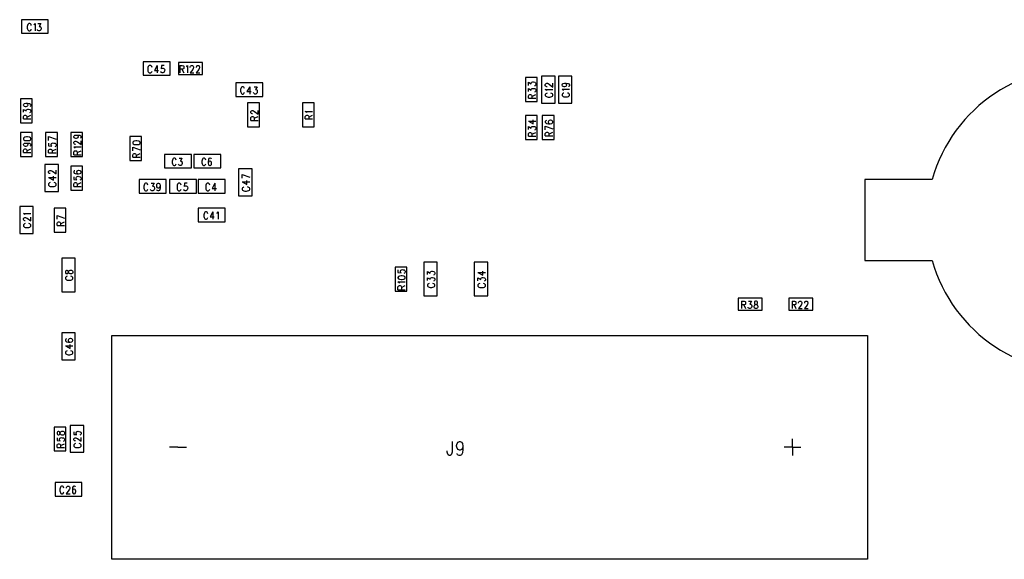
# Model space of a CAD drawing. Extents: x 11.9 to 28.1, y 10.8 to 21.2.
# Tile 3 of 10: x 16.5 to 22.3, y 14.7 to 17.9. Entities that reach past the tile are written whole.
import ezdxf

# ---------------------------------------------------------------- set-up
doc = ezdxf.new("R2010")
doc.units = 0
doc.header["$MEASUREMENT"] = 0
doc.layers.add('LAYNR1', color=2, linetype='Continuous')

msp = doc.modelspace()

# ---------------------------------------------------------------- linework, layer by layer
at = {"layer": 'LAYNR1'}
for points in [[(16.6504, 17.9259), (16.4904, 17.9259)], [(16.4904, 17.9259), (16.4904, 17.8459)], [(16.5484, 17.8919), (16.5484, 17.8979), (16.5444, 17.9019), (16.5404, 17.9039), (16.5344, 17.9039), (16.5324, 17.9019), (16.5284, 17.8979), (16.5264, 17.8919), (16.5244, 17.8859), (16.5244, 17.8759), (16.5264, 17.8699), (16.5284, 17.8659), (16.5324, 17.8619), (16.5344, 17.8599), (16.5404, 17.8599), (16.5444, 17.8619), (16.5484, 17.8659), (16.5484, 17.8699)], [(16.5644, 17.8959), (16.5664, 17.8979), (16.5724, 17.9039), (16.5724, 17.8599)], [(16.5884, 17.9039), (16.6064, 17.9039), (16.5964, 17.8859), (16.6024, 17.8859), (16.6044, 17.8839), (16.6064, 17.8819), (16.6084, 17.8759), (16.6084, 17.8719), (16.6064, 17.8659), (16.6024, 17.8619), (16.5984, 17.8599), (16.5944, 17.8599), (16.5884, 17.8619), (16.5864, 17.8639), (16.5864, 17.8679)], [(16.6504, 17.8459), (16.6504, 17.9259)], [(16.4904, 17.8459), (16.6504, 17.8459)], [(17.3744, 17.6759), (17.2144, 17.6759)], [(17.2144, 17.6759), (17.2144, 17.5959)], [(17.3744, 17.5959), (17.3744, 17.6759)], [(17.2504, 17.6539), (17.2484, 17.6519), (17.2444, 17.6479), (17.2424, 17.6419), (17.2424, 17.6359), (17.2424, 17.6259), (17.2424, 17.6199), (17.2444, 17.6159), (17.2484, 17.6119), (17.2504, 17.6099)], [(17.2664, 17.6419), (17.2644, 17.6479), (17.2604, 17.6519), (17.2584, 17.6539), (17.2504, 17.6539)], [(17.2504, 17.6099), (17.2584, 17.6099), (17.2604, 17.6119), (17.2644, 17.6159), (17.2664, 17.6199)], [(17.2964, 17.6539), (17.2804, 17.6239), (17.3044, 17.6239)], [(17.2964, 17.6539), (17.2964, 17.6099)], [(17.3204, 17.6119), (17.3204, 17.6139), (17.3184, 17.6179)], [(17.3384, 17.6539), (17.3224, 17.6539), (17.3204, 17.6339)], [(17.3204, 17.6339), (17.3224, 17.6359), (17.3284, 17.6379), (17.3324, 17.6379), (17.3364, 17.6359), (17.3404, 17.6319), (17.3424, 17.6259), (17.3404, 17.6219), (17.3384, 17.6159)], [(17.3384, 17.6159), (17.3364, 17.6119), (17.3304, 17.6099), (17.3264, 17.6099), (17.3204, 17.6119)], [(17.4324, 17.6539), (17.4324, 17.6099)], [(17.4324, 17.6539), (17.4464, 17.6539), (17.4524, 17.6519), (17.4544, 17.6499), (17.4544, 17.6459), (17.4544, 17.6399), (17.4544, 17.6359), (17.4524, 17.6339), (17.4464, 17.6319), (17.4324, 17.6319)], [(17.4444, 17.6319), (17.4544, 17.6099)], [(17.4704, 17.6459), (17.4724, 17.6479), (17.4764, 17.6539), (17.4764, 17.6099)], [(17.4924, 17.6419), (17.4924, 17.6459), (17.4944, 17.6499), (17.4964, 17.6519), (17.5004, 17.6539), (17.5064, 17.6539), (17.5084, 17.6519), (17.5104, 17.6499), (17.5124, 17.6459), (17.5124, 17.6399), (17.5104, 17.6359), (17.5084, 17.6299), (17.4924, 17.6099), (17.5144, 17.6099)], [(17.5304, 17.6419), (17.5304, 17.6459), (17.5324, 17.6499), (17.5324, 17.6519), (17.5364, 17.6539), (17.5424, 17.6539), (17.5464, 17.6519), (17.5464, 17.6499), (17.5484, 17.6459), (17.5484, 17.6399), (17.5464, 17.6359), (17.5444, 17.6299), (17.5284, 17.6099), (17.5504, 17.6099)], [(17.2144, 17.5959), (17.3744, 17.5959)], [(17.9244, 17.5499), (17.7644, 17.5499)], [(17.7644, 17.5499), (17.7644, 17.4699)], [(17.9244, 17.4699), (17.9244, 17.5499)], [(19.5024, 17.5359), (19.5024, 17.5539), (19.5184, 17.5439), (19.5184, 17.5479), (19.5204, 17.5519), (19.5224, 17.5539), (19.5284, 17.5559), (19.5324, 17.5559), (19.5404, 17.5539), (19.5444, 17.5499), (19.5464, 17.5459)], [(19.5464, 17.5459), (19.5464, 17.5399), (19.5444, 17.5359), (19.5424, 17.5339), (19.5384, 17.5339)], [(19.5804, 17.5899), (19.5804, 17.4299)], [(19.6604, 17.5899), (19.5804, 17.5899)], [(19.6104, 17.5279), (19.6064, 17.5299), (19.6044, 17.5319), (19.6024, 17.5339), (19.6024, 17.5399), (19.6044, 17.5439), (19.6064, 17.5459)], [(19.6064, 17.5459), (19.6104, 17.5479), (19.6144, 17.5479), (19.6184, 17.5459)], [(19.6184, 17.5459), (19.6244, 17.5419), (19.6464, 17.5259), (19.6464, 17.5479)], [(19.6604, 17.4299), (19.6604, 17.5899)], [(19.6804, 17.5899), (19.6804, 17.4299)], [(19.7604, 17.5899), (19.6804, 17.5899)], [(19.7164, 17.5479), (19.7224, 17.5459), (19.7264, 17.5439), (19.7284, 17.5379), (19.7284, 17.5379), (19.7264, 17.5319), (19.7224, 17.5299), (19.7164, 17.5279), (19.7144, 17.5279), (19.7084, 17.5299), (19.7044, 17.5319), (19.7024, 17.5379), (19.7024, 17.5379), (19.7044, 17.5439), (19.7084, 17.5459), (19.7164, 17.5479), (19.7264, 17.5479), (19.7384, 17.5459), (19.7444, 17.5439), (19.7464, 17.5379), (19.7464, 17.5359), (19.7444, 17.5299), (19.7404, 17.5299)], [(19.7604, 17.4299), (19.7604, 17.5899)], [(17.8164, 17.5179), (17.8144, 17.5219), (17.8124, 17.5259), (17.8084, 17.5279), (17.8024, 17.5279), (17.7984, 17.5259), (17.7964, 17.5219), (17.7944, 17.5179), (17.7924, 17.5119), (17.7924, 17.5019), (17.7944, 17.4959), (17.7964, 17.4919), (17.7984, 17.4879), (17.8024, 17.4839), (17.8084, 17.4839), (17.8124, 17.4879), (17.8144, 17.4919), (17.8164, 17.4959)], [(17.8464, 17.5279), (17.8304, 17.4999), (17.8544, 17.4999)], [(17.8464, 17.5279), (17.8464, 17.4839)], [(17.8724, 17.5279), (17.8904, 17.5279), (17.8804, 17.5119), (17.8844, 17.5119), (17.8884, 17.5099), (17.8904, 17.5079), (17.8904, 17.5019), (17.8904, 17.4979), (17.8904, 17.4919), (17.8864, 17.4879), (17.8824, 17.4839), (17.8764, 17.4839), (17.8724, 17.4879), (17.8704, 17.4899), (17.8684, 17.4939)], [(19.5024, 17.4999), (19.5024, 17.5179), (19.5184, 17.5079), (19.5184, 17.5119), (19.5204, 17.5159), (19.5224, 17.5179), (19.5284, 17.5179), (19.5324, 17.5179), (19.5404, 17.5179), (19.5444, 17.5139), (19.5464, 17.5099), (19.5464, 17.5039), (19.5444, 17.4999), (19.5424, 17.4979), (19.5384, 17.4959)], [(19.6104, 17.5039), (19.6084, 17.5079), (19.6024, 17.5119), (19.6464, 17.5119)], [(19.6124, 17.4899), (19.6084, 17.4879), (19.6044, 17.4859), (19.6024, 17.4819), (19.6024, 17.4759)], [(19.6124, 17.5279), (19.6104, 17.5279)], [(19.6464, 17.4759), (19.6464, 17.4819), (19.6444, 17.4859), (19.6404, 17.4879), (19.6344, 17.4899)], [(19.7104, 17.5059), (19.7084, 17.5079), (19.7024, 17.5139), (19.7464, 17.5139)], [(19.7124, 17.4899), (19.7084, 17.4899), (19.7044, 17.4859), (19.7024, 17.4819), (19.7024, 17.4759), (19.7044, 17.4739), (19.7084, 17.4699), (19.7124, 17.4679), (19.7184, 17.4679), (19.7284, 17.4679), (19.7344, 17.4679), (19.7404, 17.4699), (19.7444, 17.4739), (19.7464, 17.4759), (19.7464, 17.4819), (19.7444, 17.4859), (19.7404, 17.4899), (19.7344, 17.4899)], [(16.5164, 17.4299), (16.5224, 17.4279), (16.5264, 17.4239), (16.5284, 17.4199), (16.5284, 17.4179), (16.5264, 17.4139), (16.5224, 17.4099), (16.5164, 17.4079), (16.5144, 17.4079), (16.5084, 17.4099), (16.5044, 17.4139), (16.5024, 17.4179), (16.5024, 17.4199), (16.5044, 17.4239), (16.5084, 17.4279), (16.5164, 17.4299), (16.5264, 17.4299), (16.5384, 17.4279), (16.5444, 17.4239), (16.5464, 17.4199), (16.5464, 17.4159), (16.5444, 17.4119), (16.5404, 17.4099)], [(17.7644, 17.4699), (17.9244, 17.4699)], [(19.5024, 17.4599), (19.5024, 17.4739), (19.5044, 17.4779), (19.5064, 17.4799), (19.5104, 17.4819), (19.5144, 17.4819), (19.5184, 17.4799), (19.5204, 17.4779), (19.5224, 17.4739), (19.5224, 17.4599)], [(19.5024, 17.4599), (19.5464, 17.4599)], [(19.5224, 17.4699), (19.5464, 17.4819)], [(19.5804, 17.4299), (19.6604, 17.4299)], [(19.6024, 17.4759), (19.6044, 17.4719), (19.6084, 17.4699), (19.6124, 17.4679), (19.6184, 17.4659), (19.6284, 17.4659), (19.6344, 17.4679), (19.6404, 17.4699), (19.6444, 17.4719), (19.6464, 17.4759)], [(19.6804, 17.4299), (19.7604, 17.4299)], [(16.5024, 17.3759), (16.5024, 17.3919), (16.5184, 17.3839), (16.5184, 17.3879), (16.5204, 17.3919), (16.5224, 17.3919), (16.5284, 17.3939), (16.5324, 17.3939), (16.5404, 17.3919), (16.5444, 17.3899), (16.5464, 17.3839), (16.5464, 17.3799), (16.5444, 17.3759), (16.5424, 17.3739), (16.5384, 17.3719)], [(17.8624, 17.3659), (17.8604, 17.3659), (17.8564, 17.3679), (17.8544, 17.3699), (17.8524, 17.3719), (17.8524, 17.3799), (17.8544, 17.3819), (17.8564, 17.3839), (17.8604, 17.3859), (17.8644, 17.3859), (17.8684, 17.3839), (17.8744, 17.3799), (17.8964, 17.3639), (17.8964, 17.3859)], [(18.1864, 17.3719), (18.1844, 17.3759), (18.1764, 17.3799), (18.2204, 17.3799)], [(16.5024, 17.3359), (16.5024, 17.3499), (16.5044, 17.3539), (16.5064, 17.3559), (16.5104, 17.3579), (16.5144, 17.3579), (16.5184, 17.3559), (16.5204, 17.3539), (16.5224, 17.3499), (16.5224, 17.3359)], [(16.5024, 17.3359), (16.5464, 17.3359)], [(16.5224, 17.3459), (16.5464, 17.3579)], [(17.8524, 17.3279), (17.8524, 17.3419), (17.8544, 17.3479), (17.8564, 17.3479), (17.8604, 17.3499), (17.8644, 17.3499), (17.8684, 17.3479), (17.8704, 17.3479), (17.8724, 17.3419), (17.8724, 17.3279)], [(17.8524, 17.3279), (17.8964, 17.3279)], [(17.8724, 17.3399), (17.8964, 17.3499)], [(18.1764, 17.3359), (18.1764, 17.3499), (18.1804, 17.3539), (18.1824, 17.3559), (18.1864, 17.3579), (18.1904, 17.3579), (18.1944, 17.3559), (18.1964, 17.3539), (18.1984, 17.3499), (18.1984, 17.3359)], [(18.1764, 17.3359), (18.2204, 17.3359)], [(18.1984, 17.3459), (18.2204, 17.3579)], [(19.5024, 17.3239), (19.5304, 17.3079), (19.5304, 17.3319)], [(19.5024, 17.3239), (19.5464, 17.3239)], [(19.6084, 17.3279), (19.6044, 17.3259), (19.6024, 17.3219), (19.6024, 17.3179), (19.6044, 17.3139), (19.6104, 17.3099), (19.6204, 17.3079), (19.6304, 17.3079), (19.6404, 17.3099), (19.6444, 17.3139), (19.6464, 17.3179), (19.6464, 17.3199), (19.6444, 17.3239), (19.6404, 17.3279), (19.6324, 17.3299), (19.6304, 17.3299), (19.6244, 17.3279), (19.6204, 17.3239), (19.6184, 17.3199), (19.6184, 17.3179), (19.6204, 17.3139), (19.6244, 17.3099), (19.6304, 17.3079)], [(19.5024, 17.2739), (19.5024, 17.2919), (19.5184, 17.2819), (19.5184, 17.2859), (19.5204, 17.2899), (19.5224, 17.2919), (19.5284, 17.2919), (19.5324, 17.2919), (19.5404, 17.2919), (19.5444, 17.2879), (19.5464, 17.2839), (19.5464, 17.2779), (19.5444, 17.2739), (19.5424, 17.2719), (19.5384, 17.2699)], [(19.5024, 17.2339), (19.5024, 17.2479), (19.5044, 17.2539), (19.5064, 17.2539), (19.5104, 17.2559), (19.5144, 17.2559), (19.5184, 17.2539), (19.5204, 17.2539), (19.5224, 17.2479), (19.5224, 17.2339)], [(19.5224, 17.2459), (19.5464, 17.2559)], [(19.6024, 17.2939), (19.6464, 17.2779)], [(19.6024, 17.2719), (19.6024, 17.2939)], [(19.6024, 17.2359), (19.6024, 17.2499), (19.6044, 17.2539), (19.6064, 17.2559), (19.6104, 17.2579), (19.6144, 17.2579), (19.6184, 17.2559), (19.6204, 17.2539), (19.6224, 17.2499), (19.6224, 17.2359)], [(19.6224, 17.2459), (19.6464, 17.2579)], [(16.6524, 17.2319), (16.6964, 17.2159)], [(16.6524, 17.2079), (16.6524, 17.2319)], [(16.6524, 17.1919), (16.6524, 17.1759), (16.6704, 17.1739), (16.6684, 17.1759), (16.6664, 17.1799), (16.6664, 17.1839), (16.6684, 17.1899), (16.6724, 17.1919), (16.6784, 17.1939), (16.6824, 17.1919), (16.6904, 17.1919), (16.6944, 17.1879), (16.6964, 17.1839), (16.6964, 17.1779), (16.6944, 17.1739), (16.6924, 17.1719), (16.6884, 17.1699)], [(16.8164, 17.2399), (16.8224, 17.2399), (16.8264, 17.2359), (16.8284, 17.2319), (16.8284, 17.2299), (16.8264, 17.2239), (16.8224, 17.2219), (16.8164, 17.2199), (16.8144, 17.2199), (16.8084, 17.2219), (16.8044, 17.2239), (16.8024, 17.2299), (16.8024, 17.2319), (16.8044, 17.2359), (16.8084, 17.2399), (16.8164, 17.2399), (16.8264, 17.2399), (16.8384, 17.2399), (16.8444, 17.2359), (16.8464, 17.2319), (16.8464, 17.2279), (16.8444, 17.2239), (16.8404, 17.2219)], [(16.8124, 17.1839), (16.8104, 17.1839), (16.8064, 17.1859), (16.8044, 17.1879), (16.8024, 17.1919), (16.8024, 17.1979), (16.8044, 17.1999), (16.8064, 17.2019), (16.8104, 17.2039), (16.8144, 17.2039), (16.8184, 17.2019), (16.8244, 17.1999), (16.8464, 17.1839), (16.8464, 17.2059)], [(17.1964, 17.1959), (17.1944, 17.1999), (17.1884, 17.2039), (17.1764, 17.2059), (17.1704, 17.2059), (17.1604, 17.2039), (17.1544, 17.1999), (17.1524, 17.1959)], [(17.1524, 17.1919), (17.1544, 17.1879), (17.1604, 17.1839), (17.1704, 17.1839), (17.1764, 17.1839), (17.1884, 17.1839), (17.1944, 17.1879), (17.1964, 17.1919), (17.1964, 17.1959)], [(17.1524, 17.1959), (17.1524, 17.1919)], [(19.5024, 17.2339), (19.5464, 17.2339)], [(19.6024, 17.2359), (19.6464, 17.2359)], [(16.5164, 17.1919), (16.5224, 17.1919), (16.5264, 17.1879), (16.5284, 17.1839), (16.5284, 17.1819), (16.5264, 17.1779), (16.5224, 17.1739), (16.5164, 17.1719), (16.5144, 17.1719), (16.5084, 17.1739), (16.5044, 17.1779), (16.5024, 17.1819), (16.5024, 17.1839), (16.5044, 17.1879), (16.5084, 17.1919), (16.5164, 17.1919), (16.5264, 17.1919), (16.5384, 17.1919), (16.5444, 17.1879), (16.5464, 17.1839), (16.5464, 17.1799), (16.5444, 17.1759), (16.5404, 17.1739)], [(16.5024, 17.1359), (16.5024, 17.1499), (16.5044, 17.1539), (16.5064, 17.1559), (16.5104, 17.1579), (16.5144, 17.1579), (16.5184, 17.1559), (16.5204, 17.1539), (16.5224, 17.1499), (16.5224, 17.1359)], [(16.5024, 17.1359), (16.5464, 17.1359)], [(16.5224, 17.1459), (16.5464, 17.1579)], [(16.6524, 17.1339), (16.6524, 17.1479), (16.6544, 17.1539), (16.6564, 17.1539), (16.6604, 17.1559), (16.6644, 17.1559), (16.6684, 17.1539), (16.6704, 17.1539), (16.6724, 17.1479), (16.6724, 17.1339)], [(16.6724, 17.1459), (16.6964, 17.1559)], [(16.8104, 17.1619), (16.8084, 17.1639), (16.8024, 17.1699), (16.8464, 17.1699)], [(16.8024, 17.1239), (16.8024, 17.1379), (16.8044, 17.1439), (16.8064, 17.1459), (16.8104, 17.1459), (16.8144, 17.1459), (16.8184, 17.1459), (16.8204, 17.1439), (16.8224, 17.1379), (16.8224, 17.1239)], [(16.8224, 17.1359), (16.8464, 17.1459)], [(17.1524, 17.1679), (17.1964, 17.1519)], [(17.1524, 17.1459), (17.1524, 17.1679)], [(16.6524, 17.1339), (16.6964, 17.1339)], [(16.8024, 17.1239), (16.8464, 17.1239)], [(17.1524, 17.1099), (17.1524, 17.1239), (17.1544, 17.1279), (17.1564, 17.1299), (17.1604, 17.1319), (17.1644, 17.1319), (17.1684, 17.1299), (17.1704, 17.1279), (17.1724, 17.1239), (17.1724, 17.1099)], [(17.1524, 17.1099), (17.1964, 17.1099)], [(17.1724, 17.1199), (17.1964, 17.1319)], [(17.5004, 17.1259), (17.3404, 17.1259)], [(17.3404, 17.1259), (17.3404, 17.0459)], [(17.4104, 17.0919), (17.4084, 17.0979), (17.4064, 17.1019), (17.4024, 17.1039), (17.3964, 17.1039), (17.3924, 17.1019), (17.3904, 17.0979), (17.3884, 17.0919), (17.3864, 17.0859), (17.3864, 17.0759), (17.3884, 17.0699), (17.3904, 17.0659), (17.3924, 17.0619), (17.3964, 17.0599), (17.4024, 17.0599), (17.4064, 17.0619), (17.4084, 17.0659), (17.4104, 17.0699)], [(17.4284, 17.1039), (17.4444, 17.1039), (17.4364, 17.0859), (17.4404, 17.0859), (17.4444, 17.0839), (17.4444, 17.0819), (17.4464, 17.0759), (17.4464, 17.0719), (17.4444, 17.0659), (17.4424, 17.0619), (17.4384, 17.0599), (17.4324, 17.0599), (17.4284, 17.0619), (17.4264, 17.0639), (17.4244, 17.0679)], [(17.5004, 17.0459), (17.5004, 17.1259)], [(17.6744, 17.1259), (17.5144, 17.1259)], [(17.5144, 17.1259), (17.5144, 17.0459)], [(17.5684, 17.1019), (17.5664, 17.0979), (17.5644, 17.0919), (17.5624, 17.0859), (17.5624, 17.0759), (17.5644, 17.0699), (17.5664, 17.0659), (17.5684, 17.0619)], [(17.5864, 17.0919), (17.5844, 17.0979), (17.5804, 17.1019), (17.5784, 17.1039), (17.5724, 17.1039), (17.5684, 17.1019)], [(17.6204, 17.0979), (17.6184, 17.1019), (17.6124, 17.1039), (17.6104, 17.1039), (17.6044, 17.1019), (17.6024, 17.0959), (17.6004, 17.0839), (17.6004, 17.0739), (17.6024, 17.0659), (17.6044, 17.0619), (17.6104, 17.0599), (17.6124, 17.0599), (17.6164, 17.0619), (17.6204, 17.0659), (17.6204, 17.0719)], [(17.6204, 17.0739), (17.6204, 17.0799), (17.6164, 17.0839), (17.6124, 17.0859), (17.6104, 17.0859), (17.6044, 17.0839), (17.6024, 17.0799), (17.6004, 17.0739)], [(17.6744, 17.0459), (17.6744, 17.1259)], [(16.7104, 17.0659), (16.6304, 17.0659)], [(16.6304, 17.0659), (16.6304, 16.9059)], [(16.6624, 17.0119), (16.6604, 17.0119), (16.6564, 17.0119), (16.6544, 17.0139), (16.6524, 17.0179), (16.6524, 17.0239), (16.6544, 17.0279), (16.6564, 17.0279), (16.6604, 17.0299), (16.6644, 17.0299), (16.6684, 17.0279), (16.6744, 17.0259), (16.6964, 17.0099), (16.6964, 17.0319)], [(16.7104, 16.9059), (16.7104, 17.0659)], [(16.8084, 17.0279), (16.8044, 17.0279), (16.8024, 17.0219), (16.8024, 17.0199), (16.8044, 17.0139), (16.8104, 17.0119), (16.8204, 17.0099), (16.8304, 17.0099), (16.8404, 17.0119), (16.8444, 17.0139), (16.8464, 17.0199), (16.8464, 17.0199)], [(16.8464, 17.0199), (16.8444, 17.0259), (16.8404, 17.0279), (16.8324, 17.0299), (16.8304, 17.0299), (16.8244, 17.0279), (16.8204, 17.0259), (16.8184, 17.0199)], [(16.8184, 17.0199), (16.8184, 17.0199), (16.8204, 17.0139), (16.8244, 17.0119), (16.8304, 17.0099)], [(17.3404, 17.0459), (17.5004, 17.0459)], [(17.5144, 17.0459), (17.6744, 17.0459)], [(17.5684, 17.0619), (17.5724, 17.0599), (17.5784, 17.0599), (17.5804, 17.0619), (17.5844, 17.0659), (17.5864, 17.0699)], [(17.6204, 17.0719), (17.6204, 17.0739)], [(17.8604, 17.0399), (17.7804, 17.0399)], [(17.7804, 17.0399), (17.7804, 16.8799)], [(17.8604, 16.8799), (17.8604, 17.0399)], [(16.6524, 16.9879), (16.6804, 16.9719), (16.6804, 16.9959)], [(16.6524, 16.9879), (16.6964, 16.9879)], [(16.8024, 16.9919), (16.8024, 16.9759), (16.8204, 16.9739), (16.8184, 16.9759), (16.8164, 16.9799), (16.8164, 16.9859)], [(16.8164, 16.9859), (16.8184, 16.9899), (16.8224, 16.9939), (16.8284, 16.9959), (16.8324, 16.9939), (16.8404, 16.9919), (16.8444, 16.9879), (16.8464, 16.9839), (16.8464, 16.9799), (16.8444, 16.9739), (16.8424, 16.9739), (16.8384, 16.9719)], [(17.3504, 16.9759), (17.1904, 16.9759)], [(17.1904, 16.9759), (17.1904, 16.8959)], [(17.3504, 16.8959), (17.3504, 16.9759)], [(17.5304, 16.9759), (17.3704, 16.9759)], [(17.3704, 16.9759), (17.3704, 16.8959)], [(17.5304, 16.8959), (17.5304, 16.9759)], [(17.7004, 16.9759), (17.5404, 16.9759)], [(17.5404, 16.9759), (17.5404, 16.8959)], [(17.7004, 16.8959), (17.7004, 16.9759)], [(17.8024, 17.0059), (17.8464, 16.9899)], [(17.8024, 16.9839), (17.8024, 17.0059)], [(17.8024, 16.9619), (17.8304, 16.9459), (17.8304, 16.9699)], [(17.8024, 16.9619), (17.8464, 16.9619)], [(21.5004, 16.9759), (21.5004, 16.4959)], [(21.9004, 16.9759), (21.5004, 16.9759)], [(16.6304, 16.9059), (16.7104, 16.9059)], [(16.6624, 16.9579), (16.6584, 16.9559), (16.6544, 16.9519), (16.6524, 16.9499), (16.6524, 16.9419), (16.6544, 16.9399), (16.6584, 16.9359), (16.6624, 16.9339), (16.6684, 16.9339)], [(16.6684, 16.9339), (16.6784, 16.9339)], [(16.6784, 16.9339), (16.6844, 16.9339), (16.6904, 16.9359), (16.6944, 16.9399), (16.6964, 16.9419), (16.6964, 16.9499), (16.6944, 16.9519), (16.6904, 16.9559), (16.6844, 16.9579)], [(16.8024, 16.9339), (16.8024, 16.9499), (16.8044, 16.9539), (16.8064, 16.9559), (16.8104, 16.9579), (16.8144, 16.9579), (16.8184, 16.9559), (16.8204, 16.9539), (16.8224, 16.9499), (16.8224, 16.9339)], [(16.8024, 16.9339), (16.8464, 16.9339)], [(16.8224, 16.9459), (16.8464, 16.9579)], [(17.2424, 16.9419), (17.2404, 16.9479), (17.2384, 16.9519), (17.2344, 16.9539), (17.2284, 16.9539), (17.2244, 16.9519), (17.2224, 16.9479), (17.2204, 16.9419), (17.2184, 16.9359), (17.2184, 16.9259), (17.2204, 16.9199), (17.2224, 16.9159), (17.2244, 16.9119), (17.2284, 16.9099), (17.2344, 16.9099), (17.2384, 16.9119), (17.2404, 16.9159), (17.2424, 16.9199)], [(17.2604, 16.9539), (17.2784, 16.9539), (17.2684, 16.9359), (17.2724, 16.9359), (17.2764, 16.9339), (17.2784, 16.9319), (17.2804, 16.9259), (17.2804, 16.9219), (17.2784, 16.9159), (17.2744, 16.9119), (17.2704, 16.9099), (17.2644, 16.9099), (17.2604, 16.9119), (17.2584, 16.9139), (17.2564, 16.9179)], [(17.3144, 16.9379), (17.3124, 16.9319), (17.3104, 16.9279), (17.3044, 16.9259), (17.3024, 16.9259), (17.2984, 16.9279), (17.2944, 16.9319), (17.2944, 16.9379), (17.2944, 16.9399), (17.2944, 16.9479), (17.2984, 16.9519), (17.3024, 16.9539), (17.3044, 16.9539), (17.3104, 16.9519), (17.3124, 16.9479), (17.3144, 16.9379), (17.3144, 16.9279), (17.3124, 16.9179), (17.3104, 16.9119), (17.3044, 16.9099), (17.3024, 16.9099), (17.2964, 16.9119), (17.2944, 16.9159)], [(17.4404, 16.9419), (17.4384, 16.9479), (17.4344, 16.9519), (17.4324, 16.9539), (17.4244, 16.9539), (17.4224, 16.9519), (17.4184, 16.9479), (17.4164, 16.9419), (17.4164, 16.9359), (17.4164, 16.9259), (17.4164, 16.9199), (17.4184, 16.9159), (17.4224, 16.9119), (17.4244, 16.9099), (17.4324, 16.9099), (17.4344, 16.9119), (17.4384, 16.9159), (17.4404, 16.9199)], [(17.4764, 16.9219), (17.4744, 16.9159), (17.4704, 16.9119), (17.4664, 16.9099), (17.4624, 16.9099), (17.4564, 16.9119), (17.4564, 16.9139), (17.4544, 16.9179)], [(17.4584, 16.9539), (17.4564, 16.9339), (17.4584, 16.9359)], [(17.4744, 16.9539), (17.4584, 16.9539)], [(17.4584, 16.9359), (17.4644, 16.9379), (17.4684, 16.9379), (17.4724, 16.9359), (17.4764, 16.9319)], [(17.4764, 16.9319), (17.4784, 16.9259), (17.4764, 16.9219)], [(17.6104, 16.9419), (17.6084, 16.9479), (17.6044, 16.9519), (17.6024, 16.9539), (17.5944, 16.9539), (17.5924, 16.9519), (17.5884, 16.9479), (17.5864, 16.9419), (17.5864, 16.9359), (17.5864, 16.9259), (17.5864, 16.9199), (17.5884, 16.9159), (17.5924, 16.9119), (17.5944, 16.9099), (17.6024, 16.9099), (17.6044, 16.9119), (17.6084, 16.9159), (17.6104, 16.9199)], [(17.6404, 16.9539), (17.6244, 16.9239), (17.6484, 16.9239)], [(17.6404, 16.9539), (17.6404, 16.9099)], [(17.8124, 16.9319), (17.8084, 16.9299), (17.8044, 16.9279), (17.8024, 16.9239), (17.8024, 16.9179), (17.8044, 16.9139), (17.8084, 16.9119), (17.8124, 16.9099), (17.8184, 16.9079)], [(17.8184, 16.9079), (17.8284, 16.9079)], [(17.8284, 16.9079), (17.8344, 16.9099), (17.8404, 16.9119), (17.8444, 16.9139), (17.8464, 16.9179), (17.8464, 16.9239), (17.8444, 16.9279), (17.8404, 16.9299), (17.8344, 16.9319)], [(17.1904, 16.8959), (17.3504, 16.8959)], [(17.3704, 16.8959), (17.5304, 16.8959)], [(17.5404, 16.8959), (17.7004, 16.8959)], [(17.7804, 16.8799), (17.8604, 16.8799)], [(16.4804, 16.8159), (16.4804, 16.6559)], [(16.5604, 16.8159), (16.4804, 16.8159)], [(16.5604, 16.6559), (16.5604, 16.8159)], [(17.7004, 16.8059), (17.5404, 16.8059)], [(17.5404, 16.8059), (17.5404, 16.7259)], [(17.5944, 16.7819), (17.5904, 16.7839), (17.5844, 16.7839), (17.5804, 16.7819), (17.5784, 16.7779), (17.5764, 16.7719)], [(17.6284, 16.7839), (17.6124, 16.7539), (17.6364, 16.7539)], [(17.6284, 16.7839), (17.6284, 16.7399)], [(17.6504, 16.7759), (17.6544, 16.7779), (17.6584, 16.7839), (17.6584, 16.7399)], [(17.7004, 16.7259), (17.7004, 16.8059)], [(16.5104, 16.7659), (16.5084, 16.7699), (16.5024, 16.7739), (16.5464, 16.7739)], [(16.5124, 16.7299), (16.5104, 16.7299), (16.5064, 16.7319), (16.5044, 16.7339), (16.5024, 16.7379), (16.5024, 16.7439), (16.5044, 16.7459), (16.5064, 16.7479), (16.5104, 16.7499), (16.5144, 16.7499), (16.5184, 16.7479), (16.5244, 16.7459), (16.5464, 16.7299), (16.5464, 16.7519)], [(16.7024, 16.7619), (16.7464, 16.7459)], [(16.7024, 16.7399), (16.7024, 16.7619)], [(16.7024, 16.7039), (16.7024, 16.7179), (16.7044, 16.7219), (16.7064, 16.7239), (16.7104, 16.7259), (16.7144, 16.7259), (16.7184, 16.7239), (16.7204, 16.7219), (16.7224, 16.7179), (16.7224, 16.7039)], [(16.7224, 16.7139), (16.7464, 16.7259)], [(17.5404, 16.7259), (17.7004, 16.7259)], [(17.5764, 16.7719), (17.5744, 16.7659), (17.5744, 16.7559), (17.5764, 16.7499)], [(17.5764, 16.7499), (17.5784, 16.7459), (17.5804, 16.7419), (17.5844, 16.7399), (17.5904, 16.7399), (17.5944, 16.7419)], [(17.5984, 16.7719), (17.5964, 16.7779), (17.5944, 16.7819)], [(17.5944, 16.7419), (17.5964, 16.7459), (17.5984, 16.7499)], [(16.5124, 16.7159), (16.5084, 16.7139), (16.5044, 16.7099), (16.5024, 16.7079), (16.5024, 16.6999)], [(16.5024, 16.6999), (16.5044, 16.6979), (16.5084, 16.6939), (16.5124, 16.6919), (16.5184, 16.6919), (16.5284, 16.6919), (16.5344, 16.6919), (16.5404, 16.6939), (16.5444, 16.6979), (16.5464, 16.6999)], [(16.5464, 16.6999), (16.5464, 16.7079), (16.5444, 16.7099), (16.5404, 16.7139), (16.5344, 16.7159)], [(16.7024, 16.7039), (16.7464, 16.7039)], [(16.4804, 16.6559), (16.5604, 16.6559)], [(16.8104, 16.5099), (16.7304, 16.5099)], [(16.7304, 16.5099), (16.7304, 16.3099)], [(16.8104, 16.3099), (16.8104, 16.5099)], [(21.5004, 16.4959), (21.9004, 16.4959)], [(16.7704, 16.4279), (16.7724, 16.4339), (16.7764, 16.4359), (16.7804, 16.4379), (16.7884, 16.4379), (16.7924, 16.4359), (16.7944, 16.4339), (16.7964, 16.4299), (16.7964, 16.4239), (16.7944, 16.4179), (16.7924, 16.4179), (16.7884, 16.4159), (16.7804, 16.4159), (16.7764, 16.4179), (16.7724, 16.4199), (16.7704, 16.4259), (16.7684, 16.4319), (16.7664, 16.4339), (16.7624, 16.4359), (16.7584, 16.4359), (16.7544, 16.4339), (16.7524, 16.4299), (16.7524, 16.4239)], [(18.7264, 16.4399), (18.7264, 16.4239), (18.7464, 16.4219), (18.7444, 16.4239), (18.7424, 16.4279), (18.7424, 16.4319), (18.7444, 16.4379), (18.7484, 16.4399), (18.7544, 16.4419), (18.7584, 16.4399), (18.7644, 16.4399), (18.7684, 16.4359), (18.7704, 16.4319), (18.7704, 16.4259), (18.7684, 16.4219), (18.7664, 16.4199), (18.7624, 16.4179)], [(18.8804, 16.4859), (18.8804, 16.2859)], [(18.9604, 16.4859), (18.8804, 16.4859)], [(18.9604, 16.2859), (18.9604, 16.4859)], [(19.2604, 16.4859), (19.1804, 16.4859)], [(19.1804, 16.4859), (19.1804, 16.2859)], [(19.2604, 16.2859), (19.2604, 16.4859)], [(16.7524, 16.4239), (16.7544, 16.4179), (16.7584, 16.4179), (16.7624, 16.4179), (16.7664, 16.4179), (16.7684, 16.4219), (16.7704, 16.4279)], [(16.7624, 16.4019), (16.7584, 16.3999), (16.7544, 16.3959), (16.7524, 16.3939)], [(16.7524, 16.3939), (16.7524, 16.3859), (16.7544, 16.3839), (16.7584, 16.3799), (16.7624, 16.3779), (16.7684, 16.3779), (16.7784, 16.3779), (16.7844, 16.3779), (16.7904, 16.3799), (16.7944, 16.3839), (16.7964, 16.3859), (16.7964, 16.3939)], [(16.7964, 16.3939), (16.7944, 16.3959), (16.7904, 16.3999), (16.7844, 16.4019)], [(18.9024, 16.4119), (18.9024, 16.4299), (18.9184, 16.4199), (18.9184, 16.4239), (18.9204, 16.4279), (18.9224, 16.4299), (18.9284, 16.4319), (18.9324, 16.4319), (18.9404, 16.4299), (18.9444, 16.4259), (18.9464, 16.4219), (18.9464, 16.4159), (18.9444, 16.4119), (18.9424, 16.4099), (18.9384, 16.4079)], [(18.9024, 16.3759), (18.9024, 16.3919), (18.9184, 16.3839), (18.9184, 16.3879), (18.9204, 16.3919), (18.9224, 16.3919), (18.9284, 16.3939), (18.9324, 16.3939), (18.9404, 16.3919), (18.9444, 16.3899), (18.9464, 16.3839), (18.9464, 16.3799), (18.9444, 16.3759), (18.9424, 16.3739), (18.9384, 16.3719)], [(19.2024, 16.4239), (19.2304, 16.4079), (19.2304, 16.4319)], [(19.2024, 16.4239), (19.2464, 16.4239)], [(19.2024, 16.3739), (19.2024, 16.3919), (19.2184, 16.3819), (19.2184, 16.3879), (19.2204, 16.3899), (19.2224, 16.3919), (19.2284, 16.3939), (19.2324, 16.3939), (19.2404, 16.3919), (19.2444, 16.3879), (19.2464, 16.3839), (19.2464, 16.3799), (19.2444, 16.3739), (19.2424, 16.3739), (19.2384, 16.3719)], [(18.7364, 16.3599), (18.7344, 16.3619), (18.7264, 16.3679), (18.7704, 16.3679)], [(18.7264, 16.3219), (18.7264, 16.3379), (18.7304, 16.3419), (18.7324, 16.3439), (18.7364, 16.3459), (18.7404, 16.3459), (18.7444, 16.3439), (18.7464, 16.3419), (18.7484, 16.3379), (18.7484, 16.3219)], [(18.7264, 16.3219), (18.7704, 16.3219)], [(18.7484, 16.3339), (18.7704, 16.3459)], [(18.9124, 16.3579), (18.9084, 16.3559), (18.9044, 16.3539), (18.9024, 16.3499), (18.9024, 16.3439), (18.9044, 16.3399), (18.9084, 16.3379), (18.9124, 16.3359), (18.9184, 16.3339), (18.9284, 16.3339), (18.9344, 16.3359), (18.9404, 16.3379), (18.9444, 16.3399), (18.9464, 16.3439), (18.9464, 16.3499), (18.9444, 16.3539), (18.9404, 16.3559), (18.9344, 16.3579)], [(19.2124, 16.3579), (19.2084, 16.3559), (19.2044, 16.3519), (19.2024, 16.3499), (19.2024, 16.3419), (19.2044, 16.3399), (19.2084, 16.3359), (19.2124, 16.3339), (19.2184, 16.3339)], [(19.2184, 16.3339), (19.2284, 16.3339)], [(19.2284, 16.3339), (19.2344, 16.3339), (19.2404, 16.3359), (19.2444, 16.3399), (19.2464, 16.3419), (19.2464, 16.3499), (19.2444, 16.3519), (19.2404, 16.3559), (19.2344, 16.3579)], [(16.7304, 16.3099), (16.8104, 16.3099)], [(18.8804, 16.2859), (18.9604, 16.2859)], [(19.1804, 16.2859), (19.2604, 16.2859)], [(20.7684, 16.2539), (20.7684, 16.2099)], [(20.7684, 16.2539), (20.7824, 16.2539), (20.7884, 16.2519), (20.7904, 16.2499), (20.7904, 16.2459), (20.7904, 16.2399), (20.7904, 16.2359), (20.7884, 16.2339), (20.7824, 16.2319), (20.7684, 16.2319)], [(20.7804, 16.2319), (20.7904, 16.2099)], [(20.8084, 16.2539), (20.8264, 16.2539), (20.8164, 16.2359), (20.8224, 16.2359), (20.8244, 16.2339), (20.8264, 16.2319), (20.8284, 16.2259), (20.8284, 16.2219), (20.8264, 16.2159), (20.8224, 16.2119), (20.8184, 16.2099), (20.8144, 16.2099), (20.8084, 16.2119), (20.8064, 16.2139), (20.8064, 16.2179)], [(21.0684, 16.2539), (21.0684, 16.2099)], [(21.0684, 16.2539), (21.0824, 16.2539), (21.0884, 16.2519), (21.0904, 16.2499), (21.0904, 16.2459), (21.0904, 16.2399), (21.0904, 16.2359), (21.0884, 16.2339), (21.0824, 16.2319), (21.0684, 16.2319)], [(21.0804, 16.2319), (21.0904, 16.2099)], [(21.1064, 16.2419), (21.1064, 16.2459), (21.1084, 16.2499), (21.1104, 16.2519), (21.1144, 16.2539), (21.1204, 16.2539), (21.1224, 16.2519), (21.1244, 16.2499), (21.1264, 16.2459), (21.1264, 16.2399), (21.1244, 16.2359), (21.1224, 16.2299), (21.1064, 16.2099), (21.1284, 16.2099)], [(21.1444, 16.2419), (21.1444, 16.2459), (21.1444, 16.2499), (21.1464, 16.2519), (21.1504, 16.2539), (21.1564, 16.2539), (21.1604, 16.2519), (21.1604, 16.2499), (21.1624, 16.2459), (21.1624, 16.2399), (21.1604, 16.2359), (21.1584, 16.2299), (21.1424, 16.2099), (21.1644, 16.2099)], [(16.8104, 16.0659), (16.7304, 16.0659)], [(16.7304, 16.0659), (16.7304, 15.9059)], [(16.7584, 16.0299), (16.7544, 16.0279), (16.7524, 16.0239), (16.7524, 16.0199), (16.7544, 16.0159), (16.7604, 16.0119), (16.7704, 16.0099), (16.7804, 16.0099), (16.7904, 16.0119), (16.7944, 16.0159), (16.7964, 16.0199), (16.7964, 16.0219), (16.7944, 16.0259), (16.7904, 16.0299), (16.7824, 16.0319), (16.7804, 16.0319), (16.7744, 16.0299), (16.7704, 16.0259), (16.7684, 16.0219), (16.7684, 16.0199), (16.7704, 16.0159), (16.7744, 16.0119), (16.7804, 16.0099)], [(16.8104, 15.9059), (16.8104, 16.0659)], [(17.0284, 16.0499), (21.5164, 16.0499)], [(17.0284, 14.7199), (17.0284, 16.0499)], [(21.5164, 16.0499), (21.5164, 14.7199)], [(16.7524, 15.9879), (16.7804, 15.9719), (16.7804, 15.9959)], [(16.7524, 15.9879), (16.7964, 15.9879)], [(16.7624, 15.9579), (16.7584, 15.9559), (16.7544, 15.9539), (16.7524, 15.9499), (16.7524, 15.9439), (16.7544, 15.9399), (16.7584, 15.9379), (16.7624, 15.9359), (16.7684, 15.9339), (16.7784, 15.9339), (16.7844, 15.9359), (16.7904, 15.9379), (16.7944, 15.9399), (16.7964, 15.9439), (16.7964, 15.9499), (16.7944, 15.9539), (16.7904, 15.9559), (16.7844, 15.9579)], [(16.7304, 15.9059), (16.8104, 15.9059)], [(16.7804, 15.5159), (16.7804, 15.3559)], [(16.8604, 15.5159), (16.7804, 15.5159)], [(16.8604, 15.3559), (16.8604, 15.5159)], [(16.7024, 15.4419), (16.7024, 15.4259), (16.7204, 15.4239), (16.7184, 15.4259), (16.7164, 15.4299), (16.7164, 15.4339), (16.7184, 15.4399), (16.7224, 15.4419), (16.7284, 15.4439), (16.7324, 15.4419), (16.7404, 15.4419), (16.7444, 15.4379), (16.7464, 15.4339), (16.7464, 15.4279), (16.7444, 15.4239), (16.7424, 15.4219), (16.7384, 15.4199)], [(16.8024, 15.4779), (16.8024, 15.4619), (16.8204, 15.4619), (16.8184, 15.4619), (16.8164, 15.4679), (16.8164, 15.4719), (16.8184, 15.4779), (16.8224, 15.4799), (16.8284, 15.4819), (16.8324, 15.4799), (16.8404, 15.4779), (16.8444, 15.4759), (16.8464, 15.4699)], [(16.8024, 15.4359), (16.8044, 15.4379), (16.8064, 15.4399), (16.8104, 15.4419), (16.8144, 15.4419), (16.8184, 15.4399), (16.8244, 15.4379), (16.8464, 15.4219), (16.8464, 15.4439)], [(16.8464, 15.4699), (16.8464, 15.4659), (16.8444, 15.4619), (16.8424, 15.4599), (16.8384, 15.4579)], [(16.7024, 15.3839), (16.7024, 15.3979), (16.7044, 15.4039), (16.7064, 15.4039), (16.7104, 15.4059), (16.7144, 15.4059), (16.7184, 15.4039), (16.7204, 15.4039), (16.7224, 15.3979), (16.7224, 15.3839)], [(16.7024, 15.3839), (16.7464, 15.3839)], [(16.7224, 15.3959), (16.7464, 15.4059)], [(16.8124, 15.4239), (16.8104, 15.4239), (16.8064, 15.4239), (16.8044, 15.4259), (16.8024, 15.4299), (16.8024, 15.4359)], [(16.8124, 15.4079), (16.8084, 15.4059), (16.8044, 15.4019), (16.8024, 15.3999), (16.8024, 15.3919), (16.8044, 15.3899), (16.8084, 15.3859), (16.8124, 15.3839), (16.8184, 15.3839)], [(16.8184, 15.3839), (16.8284, 15.3839)], [(16.8284, 15.3839), (16.8344, 15.3839), (16.8404, 15.3859), (16.8444, 15.3899), (16.8464, 15.3919), (16.8464, 15.3999), (16.8444, 15.4019), (16.8404, 15.4059), (16.8344, 15.4079)], [(17.4204, 15.3859), (17.3704, 15.3859)], [(17.4204, 15.3859), (17.4704, 15.3859)], [(19.0484, 15.4199), (19.0484, 15.3559), (19.0444, 15.3439), (19.0424, 15.3399), (19.0364, 15.3359), (19.0304, 15.3359), (19.0244, 15.3399), (19.0224, 15.3439), (19.0184, 15.3559), (19.0184, 15.3639)], [(19.1124, 15.3919), (19.1104, 15.3799), (19.1044, 15.3719), (19.0964, 15.3679), (19.0924, 15.3679), (19.0844, 15.3719), (19.0784, 15.3799), (19.0744, 15.3919), (19.0744, 15.3959), (19.0784, 15.4079), (19.0844, 15.4159), (19.0924, 15.4199), (19.0964, 15.4199), (19.1044, 15.4159), (19.1104, 15.4079), (19.1124, 15.3919), (19.1124, 15.3719), (19.1104, 15.3519), (19.1044, 15.3399), (19.0964, 15.3359), (19.0904, 15.3359), (19.0804, 15.3399), (19.0784, 15.3479)], [(21.0704, 15.3859), (21.0204, 15.3859)], [(21.0704, 15.3859), (21.0704, 15.4359)], [(21.0704, 15.3859), (21.1204, 15.3859)], [(21.0704, 15.3859), (21.0704, 15.3359)], [(16.7804, 15.3559), (16.8604, 15.3559)], [(16.8504, 15.1759), (16.6904, 15.1759)], [(16.6904, 15.1759), (16.6904, 15.0959)], [(16.7424, 15.1419), (16.7404, 15.1479), (16.7384, 15.1519), (16.7344, 15.1539), (16.7284, 15.1539), (16.7244, 15.1519), (16.7224, 15.1479), (16.7204, 15.1419), (16.7184, 15.1359), (16.7184, 15.1259), (16.7204, 15.1199), (16.7224, 15.1159), (16.7244, 15.1119), (16.7284, 15.1099), (16.7344, 15.1099), (16.7384, 15.1119), (16.7404, 15.1159), (16.7424, 15.1199)], [(16.7584, 15.1419), (16.7584, 15.1459), (16.7604, 15.1499), (16.7624, 15.1519), (16.7644, 15.1539), (16.7724, 15.1539), (16.7744, 15.1519), (16.7764, 15.1499), (16.7784, 15.1459), (16.7784, 15.1399), (16.7764, 15.1359), (16.7724, 15.1299), (16.7564, 15.1099), (16.7804, 15.1099)], [(16.8124, 15.1479), (16.8104, 15.1519), (16.8064, 15.1539), (16.8024, 15.1539), (16.7984, 15.1519), (16.7944, 15.1459), (16.7944, 15.1339), (16.7944, 15.1239), (16.7944, 15.1159), (16.7984, 15.1119), (16.8024, 15.1099), (16.8044, 15.1099), (16.8104, 15.1119), (16.8124, 15.1159), (16.8144, 15.1219), (16.8144, 15.1239), (16.8124, 15.1299), (16.8104, 15.1339), (16.8044, 15.1359), (16.8024, 15.1359), (16.7984, 15.1339), (16.7944, 15.1299), (16.7944, 15.1239)], [(16.8504, 15.0959), (16.8504, 15.1759)], [(16.6904, 15.0959), (16.8504, 15.0959)], [(21.5164, 14.7199), (17.0284, 14.7199)]]:
    msp.add_lwpolyline(points, dxfattribs=at)
for points in [[(17.4244, 17.5999), (17.5664, 17.5999), (17.5664, 17.6719), (17.4244, 17.6719), (17.4244, 17.5999)], [(19.5544, 17.4399), (19.5544, 17.5819), (19.4844, 17.5819), (19.4844, 17.4399), (19.5544, 17.4399)], [(16.4844, 17.4559), (16.4844, 17.3139), (16.5544, 17.3139), (16.5544, 17.4559), (16.4844, 17.4559)], [(17.9044, 17.2899), (17.9044, 17.4319), (17.8344, 17.4319), (17.8344, 17.2899), (17.9044, 17.2899)], [(18.1604, 17.4319), (18.1604, 17.2899), (18.2304, 17.2899), (18.2304, 17.4319), (18.1604, 17.4319)], [(19.4844, 17.3559), (19.4844, 17.2139), (19.5544, 17.2139), (19.5544, 17.3559), (19.4844, 17.3559)], [(19.5844, 17.3559), (19.5844, 17.2139), (19.6544, 17.2139), (19.6544, 17.3559), (19.5844, 17.3559)], [(16.5544, 17.1139), (16.5544, 17.2559), (16.4844, 17.2559), (16.4844, 17.1139), (16.5544, 17.1139)], [(16.7044, 17.1139), (16.7044, 17.2559), (16.6344, 17.2559), (16.6344, 17.1139), (16.7044, 17.1139)], [(16.8544, 17.1139), (16.8544, 17.2559), (16.7844, 17.2559), (16.7844, 17.1139), (16.8544, 17.1139)], [(16.5024, 17.2159), (16.5044, 17.2119), (16.5104, 17.2079), (16.5204, 17.2079), (16.5264, 17.2079), (16.5384, 17.2079), (16.5444, 17.2119), (16.5464, 17.2159), (16.5464, 17.2199), (16.5444, 17.2239), (16.5384, 17.2279), (16.5264, 17.2299), (16.5204, 17.2299), (16.5104, 17.2279), (16.5044, 17.2239), (16.5024, 17.2199), (16.5024, 17.2159)], [(17.1344, 17.2319), (17.1344, 17.0899), (17.2044, 17.0899), (17.2044, 17.2319), (17.1344, 17.2319)], [(16.7844, 17.0559), (16.7844, 16.9139), (16.8544, 16.9139), (16.8544, 17.0559), (16.7844, 17.0559)], [(16.7544, 16.6639), (16.7544, 16.8059), (16.6844, 16.8059), (16.6844, 16.6639), (16.7544, 16.6639)], [(18.7804, 16.3139), (18.7804, 16.4559), (18.7104, 16.4559), (18.7104, 16.3139), (18.7804, 16.3139)], [(18.7264, 16.3919), (18.7304, 16.3859), (18.7364, 16.3839), (18.7464, 16.3819), (18.7524, 16.3819), (18.7624, 16.3839), (18.7684, 16.3859), (18.7704, 16.3919), (18.7704, 16.3939), (18.7684, 16.3999), (18.7624, 16.4019), (18.7524, 16.4039), (18.7464, 16.4039), (18.7364, 16.4019), (18.7304, 16.3999), (18.7264, 16.3939), (18.7264, 16.3919)], [(20.7484, 16.1999), (20.8904, 16.1999), (20.8904, 16.2719), (20.7484, 16.2719), (20.7484, 16.1999)], [(21.0484, 16.1999), (21.1904, 16.1999), (21.1904, 16.2719), (21.0484, 16.2719), (21.0484, 16.1999)], [(20.8504, 16.2539), (20.8444, 16.2519), (20.8444, 16.2479), (20.8444, 16.2419), (20.8444, 16.2379), (20.8484, 16.2359), (20.8544, 16.2339), (20.8604, 16.2319), (20.8624, 16.2279), (20.8644, 16.2239), (20.8644, 16.2179), (20.8624, 16.2139), (20.8604, 16.2119), (20.8564, 16.2099), (20.8504, 16.2099), (20.8444, 16.2119), (20.8444, 16.2139), (20.8424, 16.2179), (20.8424, 16.2239), (20.8444, 16.2279), (20.8464, 16.2319), (20.8524, 16.2339), (20.8584, 16.2359), (20.8604, 16.2379), (20.8624, 16.2419), (20.8624, 16.2479), (20.8604, 16.2519), (20.8564, 16.2539), (20.8504, 16.2539)], [(16.6844, 15.5059), (16.6844, 15.3639), (16.7544, 15.3639), (16.7544, 15.5059), (16.6844, 15.5059)], [(16.7024, 15.4659), (16.7044, 15.4619), (16.7084, 15.4599), (16.7124, 15.4599), (16.7164, 15.4619), (16.7184, 15.4659), (16.7204, 15.4719), (16.7224, 15.4759), (16.7264, 15.4799), (16.7304, 15.4819), (16.7384, 15.4819), (16.7424, 15.4799), (16.7444, 15.4779), (16.7464, 15.4739), (16.7464, 15.4659), (16.7444, 15.4619), (16.7424, 15.4599), (16.7384, 15.4579), (16.7304, 15.4579), (16.7264, 15.4599), (16.7224, 15.4639), (16.7204, 15.4679), (16.7184, 15.4739), (16.7164, 15.4779), (16.7124, 15.4799), (16.7084, 15.4799), (16.7044, 15.4779), (16.7024, 15.4739), (16.7024, 15.4659)]]:
    msp.add_lwpolyline(points, close=True, dxfattribs=at)
msp.add_lwpolyline([(21.9004, 16.4959, 7.371727), (21.9004, 16.9759)], format="xyb", dxfattribs=at)

doc.saveas('drawing.dxf')
